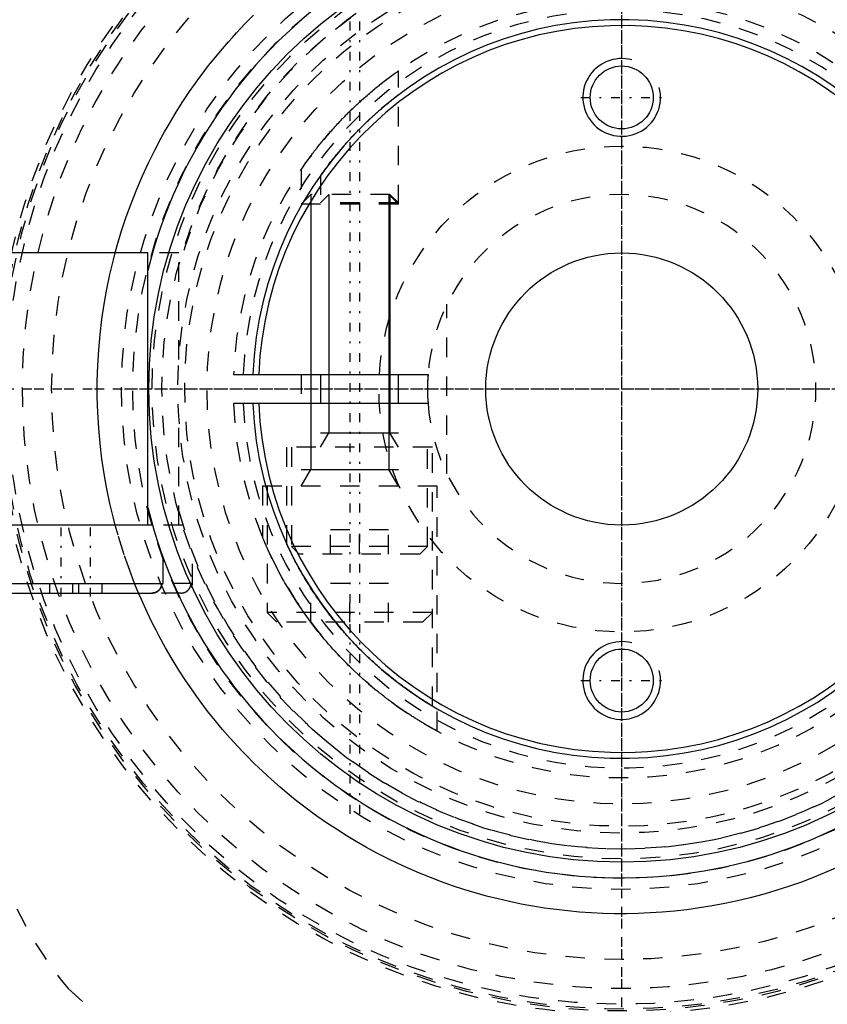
# Model space of a CAD drawing. Extents: x -502 to 168, y -90 to 90.
# Tile 3 of 13: x -481 to -439, y -32 to 19. Entities that reach past the tile are written whole.
import ezdxf

# ---------------------------------------------------------------- set-up
doc = ezdxf.new("R2010")
doc.units = 0
doc.linetypes.add('CENTER', pattern=[1.5, 0.45, -0.5, 0.05, -0.5])
doc.linetypes.add('DASHED', pattern=[2, 1, -1])
for name, color, linetype in [('AM_0', 7, 'CONTINUOUS'), ('AM_10', 7, 'CONTINUOUS'), ('AM_3', 7, 'DASHED'), ('AM_7', 7, 'CENTER')]:
    doc.layers.add(name, color=color, linetype=linetype)

msp = doc.modelspace()

# ---------------------------------------------------------------- linework, layer by layer
at = {"layer": 'AM_0', "color": 7, "linetype": 'CONTINUOUS'}
for p, q in [((-474.4, 7), (-483.75, 7)), ((-474.4, -7), (-474.4, 7)), ((-468.985, 0.75), (-459.972, 0.75)), ((-465.5, 0.75), (-465.5, -0.75)), ((-461.5, -0.75), (-461.5, 0.75)), ((-459.972, -0.75), (-468.985, -0.75)), ((-474.156, -7), (-484.1, -7)), ((-473.6, -10), (-473.6, -8.693)), ((-484.1, -10), (-473.6, -10)), ((-483.514, -10.5), (-474.186, -10.5))]:
    msp.add_line(p, q, dxfattribs=at)
for points in [[(-465.5, 10.989, 0), (-465.5, 10.989, 0), (-465.497, 10.992, 0), (-465.493, 10.999, 0), (-465.489, 11.004, 0), (-465.486, 11.009, 0), (-465.476, 11.022, 0), (-465.465, 11.038, 0), (-465.451, 11.057, 0), (-465.436, 11.079, 0), (-465.418, 11.103, 0), (-465.408, 11.117, 0), (-465.398, 11.13, 0), (-465.377, 11.16, 0), (-465.354, 11.192, 0), (-465.329, 11.226, 0), (-465.303, 11.261, 0), (-465.276, 11.299, 0), (-465.261, 11.318, 0), (-465.247, 11.338, 0), (-465.217, 11.378, 0), (-465.186, 11.419, 0), (-465.17, 11.44, 0), (-465.154, 11.461, 0), (-465.121, 11.505, 0), (-465.088, 11.548, 0), (-465.071, 11.57, 0), (-465.054, 11.592, 0), (-465.02, 11.636, 0), (-464.985, 11.681, 0), (-464.95, 11.727, 0), (-464.913, 11.773, 0), (-464.875, 11.82, 0), (-464.856, 11.844, 0), (-464.837, 11.869, 0), (-464.798, 11.917, 0), (-464.758, 11.967, 0), (-464.717, 12.017, 0), (-464.676, 12.068, 0), (-464.633, 12.119, 0), (-464.612, 12.145, 0), (-464.59, 12.17, 0), (-464.547, 12.223, 0), (-464.503, 12.275, 0), (-464.458, 12.328, 0), (-464.413, 12.381, 0), (-464.367, 12.434, 0), (-464.344, 12.46, 0), (-464.32, 12.487, 0), (-464.274, 12.541, 0), (-464.226, 12.594, 0), (-464.179, 12.648, 0), (-464.131, 12.701, 0), (-464.083, 12.755, 0), (-464.058, 12.781, 0), (-464.034, 12.808, 0), (-463.985, 12.861, 0), (-463.936, 12.914, 0), (-463.887, 12.967, 0), (-463.838, 13.019, 0), (-463.789, 13.071, 0), (-463.764, 13.097, 0), (-463.74, 13.123, 0), (-463.691, 13.174, 0), (-463.642, 13.225, 0), (-463.617, 13.25, 0), (-463.593, 13.275, 0), (-463.544, 13.325, 0), (-463.496, 13.374, 0), (-463.471, 13.399, 0), (-463.447, 13.423, 0), (-463.397, 13.473, 0), (-463.347, 13.522, 0), (-463.297, 13.572, 0), (-463.245, 13.622, 0), (-463.194, 13.672, 0), (-463.168, 13.697, 0), (-463.142, 13.722, 0), (-463.09, 13.771, 0), (-463.038, 13.821, 0), (-462.985, 13.87, 0), (-462.933, 13.919, 0), (-462.88, 13.968, 0), (-462.854, 13.992, 0), (-462.828, 14.016, 0), (-462.776, 14.064, 0), (-462.723, 14.111, 0), (-462.672, 14.157, 0), (-462.62, 14.203, 0), (-462.569, 14.249, 0), (-462.544, 14.271, 0), (-462.518, 14.293, 0), (-462.468, 14.337, 0), (-462.419, 14.38, 0), (-462.37, 14.422, 0), (-462.322, 14.463, 0), (-462.275, 14.503, 0), (-462.251, 14.523, 0), (-462.228, 14.542, 0), (-462.183, 14.58, 0), (-462.138, 14.617, 0), (-462.095, 14.653, 0), (-462.053, 14.688, 0), (-462.012, 14.721, 0), (-461.992, 14.738, 0), (-461.972, 14.754, 0), (-461.932, 14.786, 0), (-461.894, 14.817, 0), (-461.875, 14.832, 0), (-461.856, 14.847, 0), (-461.82, 14.876, 0), (-461.785, 14.904, 0), (-461.768, 14.917, 0), (-461.751, 14.93, 0), (-461.719, 14.956, 0), (-461.689, 14.979, 0), (-461.66, 15.001, 0), (-461.634, 15.021, 0), (-461.61, 15.04, 0), (-461.599, 15.049, 0), (-461.588, 15.057, 0), (-461.569, 15.072, 0), (-461.552, 15.085, 0), (-461.537, 15.096, 0), (-461.525, 15.106, 0), (-461.515, 15.113, 0), (-461.511, 15.116, 0), (-461.508, 15.119, 0), (-461.503, 15.122, 0), (-461.5, 15.124, 0), (-461.5, 15.124, 0)], [(-459.75, -16.308, 0), (-459.751, -16.307, 0), (-459.755, -16.304, 0), (-459.765, -16.299, 0), (-459.772, -16.294, 0), (-459.78, -16.29, 0), (-459.8, -16.278, 0), (-459.825, -16.263, 0), (-459.854, -16.245, 0), (-459.889, -16.223, 0), (-459.929, -16.199, 0), (-459.951, -16.186, 0), (-459.974, -16.172, 0), (-460.023, -16.141, 0), (-460.076, -16.108, 0), (-460.134, -16.072, 0), (-460.196, -16.033, 0), (-460.261, -15.991, 0), (-460.295, -15.969, 0), (-460.33, -15.947, 0), (-460.402, -15.9, 0), (-460.477, -15.851, 0), (-460.515, -15.825, 0), (-460.554, -15.799, 0), (-460.633, -15.746, 0), (-460.714, -15.691, 0), (-460.754, -15.663, 0), (-460.796, -15.635, 0), (-460.881, -15.576, 0), (-460.968, -15.514, 0), (-461.058, -15.45, 0), (-461.15, -15.384, 0), (-461.244, -15.316, 0), (-461.292, -15.28, 0), (-461.34, -15.245, 0), (-461.438, -15.172, 0), (-461.537, -15.097, 0), (-461.637, -15.019, 0), (-461.739, -14.94, 0), (-461.841, -14.859, 0), (-461.893, -14.818, 0), (-461.944, -14.776, 0), (-462.048, -14.691, 0), (-462.153, -14.605, 0), (-462.257, -14.518, 0), (-462.362, -14.429, 0), (-462.467, -14.338, 0), (-462.519, -14.293, 0), (-462.571, -14.247, 0), (-462.675, -14.154, 0), (-462.779, -14.061, 0), (-462.881, -13.967, 0), (-462.983, -13.872, 0), (-463.084, -13.777, 0), (-463.134, -13.73, 0), (-463.184, -13.682, 0), (-463.282, -13.587, 0), (-463.378, -13.491, 0), (-463.474, -13.396, 0), (-463.567, -13.301, 0), (-463.661, -13.205, 0), (-463.708, -13.156, 0), (-463.755, -13.107, 0), (-463.849, -13.008, 0), (-463.942, -12.908, 0), (-463.989, -12.858, 0), (-464.035, -12.807, 0), (-464.128, -12.704, 0), (-464.22, -12.601, 0), (-464.266, -12.549, 0), (-464.312, -12.497, 0), (-464.403, -12.391, 0), (-464.494, -12.285, 0), (-464.584, -12.179, 0), (-464.673, -12.071, 0), (-464.761, -11.963, 0), (-464.805, -11.909, 0), (-464.848, -11.855, 0), (-464.934, -11.746, 0), (-465.02, -11.636, 0), (-465.104, -11.527, 0), (-465.187, -11.417, 0), (-465.269, -11.307, 0), (-465.31, -11.252, 0), (-465.35, -11.197, 0), (-465.429, -11.088, 0), (-465.507, -10.978, 0), (-465.584, -10.869, 0), (-465.66, -10.76, 0), (-465.734, -10.651, 0), (-465.77, -10.597, 0), (-465.807, -10.543, 0), (-465.878, -10.435, 0), (-465.947, -10.329, 0), (-466.016, -10.223, 0), (-466.082, -10.118, 0), (-466.147, -10.013, 0), (-466.179, -9.962, 0), (-466.211, -9.911, 0), (-466.272, -9.809, 0), (-466.332, -9.708, 0), (-466.391, -9.609, 0), (-466.448, -9.511, 0), (-466.505, -9.413, 0), (-466.533, -9.364, 0), (-466.56, -9.314, 0), (-466.615, -9.216, 0), (-466.669, -9.119, 0), (-466.695, -9.07, 0), (-466.721, -9.022, 0), (-466.772, -8.927, 0), (-466.822, -8.834, 0), (-466.845, -8.788, 0), (-466.869, -8.743, 0), (-466.914, -8.655, 0), (-466.957, -8.57, 0), (-466.998, -8.489, 0), (-467.037, -8.411, 0), (-467.072, -8.338, 0), (-467.089, -8.304, 0), (-467.105, -8.271, 0), (-467.135, -8.208, 0), (-467.162, -8.152, 0), (-467.186, -8.102, 0), (-467.206, -8.058, 0), (-467.217, -8.037, 0), (-467.219, -8.031, 0), (-467.222, -8.025, 0), (-467.223, -8.023, 0), (-467.224, -8.02, 0), (-467.227, -8.015, 0), (-467.229, -8.01, 0), (-467.23, -8.008, 0), (-467.231, -8.006, 0), (-467.233, -8.001, 0), (-467.235, -7.997, 0), (-467.236, -7.995, 0), (-467.237, -7.993, 0), (-467.239, -7.989, 0), (-467.24, -7.986, 0), (-467.242, -7.983, 0), (-467.243, -7.98, 0), (-467.244, -7.977, 0), (-467.245, -7.976, 0), (-467.245, -7.975, 0), (-467.246, -7.973, 0), (-467.247, -7.971, 0), (-467.248, -7.969, 0), (-467.249, -7.968, 0), (-467.249, -7.966, 0), (-467.249, -7.966, 0), (-467.25, -7.966, 0), (-467.25, -7.965, 0), (-467.25, -7.965, 0), (-467.25, -7.965, 0)], [(-474.186, -10.5, 0), (-474.183, -10.5, 0), (-474.176, -10.5, 0), (-474.168, -10.5, 0), (-474.165, -10.5, 0), (-474.161, -10.499, 0), (-474.154, -10.499, 0), (-474.147, -10.499, 0), (-474.14, -10.498, 0), (-474.132, -10.497, 0), (-474.125, -10.496, 0), (-474.121, -10.496, 0), (-474.117, -10.495, 0), (-474.11, -10.494, 0), (-474.103, -10.493, 0), (-474.095, -10.492, 0), (-474.088, -10.491, 0), (-474.08, -10.489, 0), (-474.077, -10.488, 0), (-474.073, -10.487, 0), (-474.066, -10.486, 0), (-474.058, -10.484, 0), (-474.055, -10.483, 0), (-474.051, -10.482, 0), (-474.044, -10.48, 0), (-474.037, -10.478, 0), (-474.033, -10.477, 0), (-474.03, -10.476, 0), (-474.023, -10.474, 0), (-474.016, -10.471, 0), (-474.009, -10.469, 0), (-474.002, -10.466, 0), (-473.996, -10.464, 0), (-473.993, -10.462, 0), (-473.989, -10.461, 0), (-473.983, -10.458, 0), (-473.977, -10.456, 0), (-473.97, -10.453, 0), (-473.964, -10.45, 0), (-473.957, -10.446, 0), (-473.954, -10.445, 0), (-473.95, -10.443, 0), (-473.944, -10.44, 0), (-473.937, -10.436, 0), (-473.931, -10.433, 0), (-473.924, -10.429, 0), (-473.918, -10.425, 0), (-473.915, -10.423, 0), (-473.912, -10.421, 0), (-473.905, -10.417, 0), (-473.899, -10.413, 0), (-473.893, -10.409, 0), (-473.887, -10.404, 0), (-473.881, -10.4, 0), (-473.877, -10.398, 0), (-473.875, -10.395, 0), (-473.869, -10.391, 0), (-473.863, -10.386, 0), (-473.857, -10.381, 0), (-473.852, -10.377, 0), (-473.846, -10.372, 0), (-473.843, -10.369, 0), (-473.841, -10.367, 0), (-473.835, -10.362, 0), (-473.83, -10.357, 0), (-473.828, -10.355, 0), (-473.825, -10.353, 0), (-473.82, -10.348, 0), (-473.816, -10.343, 0), (-473.813, -10.34, 0), (-473.811, -10.337, 0), (-473.806, -10.332, 0), (-473.801, -10.327, 0), (-473.796, -10.321, 0), (-473.791, -10.315, 0), (-473.787, -10.31, 0), (-473.784, -10.307, 0), (-473.782, -10.304, 0), (-473.778, -10.298, 0), (-473.773, -10.292, 0), (-473.769, -10.286, 0), (-473.764, -10.279, 0), (-473.76, -10.273, 0), (-473.758, -10.27, 0), (-473.756, -10.267, 0), (-473.752, -10.261, 0), (-473.748, -10.254, 0), (-473.744, -10.248, 0), (-473.741, -10.241, 0), (-473.737, -10.235, 0), (-473.735, -10.231, 0), (-473.734, -10.228, 0), (-473.73, -10.222, 0), (-473.727, -10.215, 0), (-473.724, -10.209, 0), (-473.721, -10.202, 0), (-473.718, -10.196, 0), (-473.717, -10.193, 0), (-473.716, -10.189, 0), (-473.713, -10.183, 0), (-473.71, -10.176, 0), (-473.708, -10.17, 0), (-473.705, -10.163, 0), (-473.703, -10.156, 0), (-473.702, -10.153, 0), (-473.701, -10.149, 0), (-473.699, -10.142, 0), (-473.697, -10.135, 0), (-473.696, -10.131, 0), (-473.695, -10.128, 0), (-473.693, -10.12, 0), (-473.691, -10.113, 0), (-473.69, -10.109, 0), (-473.689, -10.106, 0), (-473.688, -10.098, 0), (-473.686, -10.091, 0), (-473.685, -10.084, 0), (-473.684, -10.076, 0), (-473.683, -10.069, 0), (-473.682, -10.065, 0), (-473.682, -10.061, 0), (-473.681, -10.054, 0), (-473.68, -10.047, 0), (-473.679, -10.039, 0), (-473.679, -10.032, 0), (-473.678, -10.025, 0), (-473.678, -10.021, 0), (-473.678, -10.018, 0), (-473.678, -10.01, 0), (-473.678, -10.003, 0), (-473.678, -10, 0)], [(-473.678, -10, 0), (-473.678, -10.006, 0), (-473.678, -10.017, 0), (-473.679, -10.028, 0), (-473.679, -10.034, 0), (-473.679, -10.04, 0), (-473.68, -10.051, 0), (-473.682, -10.063, 0), (-473.683, -10.075, 0), (-473.685, -10.087, 0), (-473.688, -10.099, 0), (-473.689, -10.105, 0), (-473.69, -10.11, 0), (-473.693, -10.122, 0), (-473.696, -10.134, 0), (-473.699, -10.145, 0), (-473.703, -10.156, 0), (-473.707, -10.167, 0), (-473.709, -10.172, 0), (-473.711, -10.178, 0), (-473.715, -10.188, 0), (-473.719, -10.198, 0), (-473.722, -10.203, 0)], [(-473.982, -10.458, 0), (-473.987, -10.46, 0), (-473.997, -10.464, 0), (-474.008, -10.468, 0), (-474.013, -10.47, 0), (-474.019, -10.472, 0), (-474.03, -10.476, 0), (-474.041, -10.479, 0), (-474.052, -10.482, 0), (-474.064, -10.485, 0), (-474.076, -10.488, 0), (-474.081, -10.489, 0), (-474.087, -10.491, 0), (-474.099, -10.493, 0), (-474.111, -10.495, 0), (-474.123, -10.496, 0), (-474.135, -10.497, 0), (-474.146, -10.498, 0), (-474.152, -10.499, 0), (-474.158, -10.499, 0), (-474.169, -10.5, 0), (-474.181, -10.5, 0), (-474.186, -10.5, 0)], [(-473.772, -10.29, 0), (-473.776, -10.296, 0), (-473.784, -10.307, 0), (-473.793, -10.318, 0), (-473.798, -10.323, 0), (-473.802, -10.328, 0), (-473.811, -10.338, 0), (-473.82, -10.348, 0), (-473.83, -10.357, 0), (-473.839, -10.366, 0), (-473.85, -10.375, 0), (-473.855, -10.379, 0), (-473.86, -10.384, 0), (-473.871, -10.392, 0), (-473.882, -10.401, 0), (-473.894, -10.409, 0), (-473.905, -10.417, 0), (-473.917, -10.424, 0), (-473.923, -10.428, 0), (-473.929, -10.432, 0), (-473.942, -10.438, 0), (-473.954, -10.445, 0), (-473.96, -10.448, 0)], [(-473.732, -10.225, 0), (-473.736, -10.233, 0), (-473.744, -10.247, 0), (-473.753, -10.262, 0), (-473.757, -10.269, 0)]]:
    msp.add_polyline3d(points, dxfattribs=at)
for centre, radius in [((-450, 0), 45), ((-450, 0), 24.35), ((-450, 15), 1.621), ((-450, 0), 7), ((-450, -15), 1.621)]:
    msp.add_circle(centre, radius, dxfattribs=at)
for radius, start, end in [(25.15, 194.0276, 165.9724), (19, 182.2623, 177.7377), (18.7, 182.2986, 177.7014), (10, 175.6988, 180), (10, 175.6988, 184.3012), (52, 205.3317, 264.3162)]:
    msp.add_arc((-450, 0), radius, start, end, dxfattribs=at)
at = {"layer": 'AM_10', "color": 7, "linetype": 'CONTINUOUS'}
for p, q in [((-466.01, 10), (-466.01, -4.15)), ((-465.07, 10), (-465.07, -2.256)), ((-461.99, 10), (-461.99, -4.15)), ((-461.93, 10), (-461.93, -2.256)), ((-465.5, -3), (-465.07, -2.256)), ((-465.5, -2.256), (-461.5, -2.256)), ((-461.5, -3), (-461.93, -2.256)), ((-466.5, -5), (-466.01, -4.15)), ((-466.5, -4.15), (-461.5, -4.15)), ((-461.5, -5), (-461.99, -4.15))]:
    msp.add_line(p, q, dxfattribs=at)
for centre in [(-450, 15), (-450, -15)]:
    msp.add_arc(centre, 2, 75, 15, dxfattribs=at)
at = {"layer": 'AM_3', "color": 6, "linetype": 'DASHED'}
for p, q in [((-461.5, 9.509), (-461.5, 16.363)), ((-466.5, 11.303), (-466.5, 9.509)), ((-465.5, 10.989), (-465.5, 9.57)), ((-466.01, 10), (-466.5, 9.509)), ((-461.93, 10), (-466.01, 10)), ((-465.07, 10), (-465.5, 9.57)), ((-461.5, 9.509), (-461.99, 10)), ((-461.5, 9.57), (-461.93, 10)), ((-461.5, 9.509), (-466.5, 9.509)), ((-461.5, 9.57), (-465.5, 9.57)), ((-472.8, 7), (-474.4, 7)), ((-472.8, 1.511), (-472.8, 7)), ((-459, -4.359), (-459, 4.359)), ((-469.986, 0.75), (-468.985, 0.75)), ((-466.5, 0.75), (-466.5, -0.75)), ((-468.985, -0.75), (-469.986, -0.75)), ((-472.8, -7), (-472.8, -1.511)), ((-467.25, -3), (-467.25, -7.965)), ((-459.75, -3), (-467.25, -3)), ((-467, -3), (-467, -8.1)), ((-460, -8.1), (-460, -3)), ((-459.75, -16.308), (-459.75, -3)), ((-468.5, -5), (-468.5, -7.599)), ((-459.5, -5), (-468.5, -5)), ((-468.25, -5), (-468.25, -11.5)), ((-459.5, -17.6), (-459.5, -5)), ((-472.59, -7), (-474.4, -7)), ((-462, -7.25), (-465, -7.25)), ((-465, -8.5), (-465, -7.25)), ((-463.5, -8.5), (-463.5, -7.25)), ((-462, -8.5), (-462, -7.25)), ((-467, -8.1), (-466.6, -8.5)), ((-460, -8.1), (-467, -8.1)), ((-460.4, -8.5), (-460, -8.1)), ((-472.1, -10), (-472.1, -8.421)), ((-460.4, -8.5), (-466.6, -8.5)), ((-479.45, -10.5), (-479.45, -10)), ((-478.25, -10.5), (-478.25, -10)), ((-477.95, -10.5), (-477.95, -10)), ((-476.75, -10.5), (-476.75, -10)), ((-474.871, -10.51), (-475.075, -10.012)), ((-472.1, -10), (-473.678, -10)), ((-472.15, -10), (-472.15, -10.218)), ((-466, -12), (-466, -10)), ((-462, -10), (-466, -10)), ((-464, -12), (-464, -10)), ((-462, -12), (-462, -10)), ((-472.686, -10.5), (-474.186, -10.5)), ((-468.25, -11.5), (-467.75, -12)), ((-459.75, -11.5), (-468.25, -11.5)), ((-460.25, -12), (-459.75, -11.5)), ((-460.25, -12), (-467.75, -12))]:
    msp.add_line(p, q, dxfattribs=at)
for points in [[(-476.074, 7.011, 0), (-475.97, 7.387, 0), (-475.747, 8.131, 0), (-475.505, 8.861, 0), (-475.377, 9.22, 0), (-475.245, 9.576, 0), (-474.968, 10.277, 0), (-474.674, 10.963, 0), (-474.366, 11.633, 0), (-474.042, 12.287, 0), (-473.706, 12.924, 0), (-473.533, 13.237, 0), (-473.357, 13.545, 0), (-472.997, 14.148, 0), (-472.626, 14.733, 0), (-472.246, 15.3, 0), (-471.859, 15.849, 0), (-471.465, 16.379, 0), (-471.265, 16.637, 0), (-471.065, 16.89, 0), (-470.661, 17.381, 0), (-470.252, 17.857, 0), (-470.043, 18.091, 0), (-469.831, 18.322, 0), (-469.4, 18.779, 0), (-468.958, 19.225, 0)], [(-466.5, 11.303, 0), (-466.5, 11.303, 0), (-466.497, 11.307, 0), (-466.491, 11.316, 0), (-466.487, 11.322, 0), (-466.482, 11.328, 0), (-466.471, 11.345, 0), (-466.457, 11.365, 0), (-466.44, 11.389, 0), (-466.421, 11.417, 0), (-466.399, 11.448, 0), (-466.388, 11.465, 0), (-466.376, 11.482, 0), (-466.349, 11.519, 0), (-466.321, 11.559, 0), (-466.291, 11.602, 0), (-466.259, 11.647, 0), (-466.225, 11.694, 0), (-466.208, 11.718, 0), (-466.19, 11.743, 0), (-466.153, 11.793, 0), (-466.115, 11.845, 0), (-466.096, 11.872, 0), (-466.076, 11.898, 0), (-466.036, 11.952, 0), (-465.995, 12.007, 0), (-465.974, 12.034, 0), (-465.953, 12.062, 0), (-465.911, 12.117, 0), (-465.869, 12.173, 0), (-465.825, 12.23, 0), (-465.78, 12.288, 0), (-465.734, 12.347, 0), (-465.711, 12.376, 0), (-465.687, 12.407, 0), (-465.639, 12.467, 0), (-465.589, 12.529, 0), (-465.539, 12.591, 0), (-465.488, 12.654, 0), (-465.436, 12.718, 0), (-465.409, 12.749, 0), (-465.383, 12.782, 0), (-465.329, 12.846, 0), (-465.274, 12.911, 0), (-465.219, 12.976, 0), (-465.163, 13.042, 0), (-465.106, 13.108, 0), (-465.077, 13.141, 0), (-465.048, 13.174, 0), (-464.99, 13.24, 0), (-464.931, 13.306, 0), (-464.872, 13.372, 0), (-464.812, 13.439, 0), (-464.752, 13.505, 0), (-464.722, 13.538, 0), (-464.692, 13.57, 0), (-464.631, 13.636, 0), (-464.57, 13.701, 0), (-464.508, 13.766, 0), (-464.447, 13.831, 0), (-464.385, 13.895, 0), (-464.354, 13.927, 0), (-464.323, 13.959, 0), (-464.261, 14.022, 0), (-464.2, 14.084, 0), (-464.169, 14.116, 0), (-464.138, 14.146, 0), (-464.076, 14.207, 0), (-464.015, 14.268, 0), (-463.985, 14.298, 0), (-463.954, 14.328, 0), (-463.892, 14.388, 0), (-463.829, 14.449, 0), (-463.765, 14.509, 0), (-463.701, 14.57, 0), (-463.636, 14.631, 0), (-463.603, 14.661, 0), (-463.571, 14.692, 0), (-463.505, 14.752, 0), (-463.439, 14.812, 0), (-463.372, 14.872, 0), (-463.306, 14.932, 0), (-463.239, 14.991, 0), (-463.206, 15.02, 0), (-463.173, 15.049, 0), (-463.107, 15.107, 0), (-463.041, 15.164, 0), (-462.975, 15.22, 0), (-462.91, 15.275, 0), (-462.845, 15.33, 0), (-462.813, 15.357, 0), (-462.781, 15.383, 0), (-462.717, 15.436, 0), (-462.655, 15.487, 0), (-462.593, 15.538, 0), (-462.532, 15.587, 0), (-462.472, 15.635, 0), (-462.443, 15.658, 0), (-462.414, 15.681, 0), (-462.356, 15.726, 0), (-462.3, 15.77, 0), (-462.246, 15.813, 0), (-462.192, 15.854, 0), (-462.141, 15.894, 0), (-462.115, 15.913, 0), (-462.09, 15.932, 0), (-462.04, 15.97, 0), (-461.992, 16.006, 0), (-461.968, 16.024, 0), (-461.944, 16.042, 0), (-461.899, 16.076, 0), (-461.855, 16.108, 0), (-461.833, 16.124, 0), (-461.812, 16.139, 0), (-461.772, 16.168, 0), (-461.735, 16.196, 0), (-461.699, 16.221, 0), (-461.667, 16.245, 0), (-461.637, 16.266, 0), (-461.623, 16.276, 0), (-461.61, 16.285, 0), (-461.585, 16.303, 0), (-461.564, 16.318, 0), (-461.546, 16.331, 0), (-461.53, 16.342, 0), (-461.518, 16.35, 0), (-461.513, 16.354, 0), (-461.509, 16.357, 0), (-461.503, 16.361, 0), (-461.5, 16.363, 0), (-461.5, 16.363, 0)], [(-476.074, -7.011, 0), (-476.17, -6.642, 0), (-476.348, -5.896, 0), (-476.506, -5.139, 0), (-476.578, -4.756, 0), (-476.644, -4.372, 0), (-476.76, -3.595, 0), (-476.854, -2.809, 0), (-476.925, -2.015, 0), (-476.973, -1.214, 0), (-476.997, -0.406, 0), (-477, 0, 0), (-476.997, 0.406, 0), (-476.973, 1.214, 0), (-476.925, 2.015, 0), (-476.854, 2.809, 0), (-476.76, 3.595, 0), (-476.644, 4.372, 0), (-476.578, 4.756, 0), (-476.506, 5.139, 0), (-476.348, 5.896, 0), (-476.17, 6.642, 0), (-476.074, 7.011, 0)], [(-475.075, -10.012, 0), (-475.263, -9.529, 0), (-475.613, -8.541, 0), (-475.93, -7.527, 0), (-476.074, -7.011, 0)], [(-468.251, -8.179, 0), (-468.263, -8.152, 0), (-468.287, -8.098, 0), (-468.31, -8.046, 0), (-468.321, -8.021, 0), (-468.332, -7.996, 0), (-468.353, -7.949, 0), (-468.372, -7.904, 0), (-468.39, -7.861, 0), (-468.407, -7.821, 0), (-468.423, -7.784, 0), (-468.431, -7.766, 0), (-468.438, -7.75, 0), (-468.451, -7.718, 0), (-468.462, -7.69, 0), (-468.473, -7.666, 0), (-468.481, -7.644, 0), (-468.489, -7.627, 0), (-468.492, -7.62, 0), (-468.494, -7.614, 0), (-468.498, -7.605, 0), (-468.5, -7.6, 0), (-468.5, -7.599, 0)], [(-466, -12, 0), (-466.085, -11.885, 0), (-466.252, -11.656, 0), (-466.414, -11.427, 0), (-466.493, -11.313, 0), (-466.571, -11.199, 0), (-466.722, -10.971, 0), (-466.869, -10.745, 0), (-467.009, -10.521, 0), (-467.144, -10.299, 0), (-467.273, -10.081, 0), (-467.336, -9.974, 0), (-467.397, -9.867, 0), (-467.514, -9.658, 0), (-467.627, -9.449, 0), (-467.738, -9.239, 0), (-467.845, -9.031, 0), (-467.947, -8.827, 0), (-467.996, -8.727, 0), (-468.043, -8.629, 0), (-468.132, -8.44, 0), (-468.213, -8.263, 0), (-468.251, -8.179, 0)], [(-473.704, -10.159, 0), (-473.703, -10.155, 0), (-473.7, -10.146, 0), (-473.697, -10.138, 0), (-473.696, -10.133, 0), (-473.695, -10.129, 0), (-473.693, -10.12, 0), (-473.69, -10.111, 0), (-473.688, -10.102, 0), (-473.687, -10.093, 0), (-473.685, -10.084, 0), (-473.684, -10.08, 0), (-473.683, -10.075, 0), (-473.682, -10.066, 0), (-473.681, -10.057, 0), (-473.68, -10.048, 0), (-473.679, -10.039, 0), (-473.679, -10.03, 0), (-473.678, -10.026, 0), (-473.678, -10.021, 0), (-473.678, -10.013, 0), (-473.678, -10.004, 0), (-473.678, -10, 0)], [(-472.686, -10.5, 0), (-472.683, -10.5, 0), (-472.676, -10.5, 0), (-472.67, -10.5, 0), (-472.666, -10.5, 0), (-472.663, -10.499, 0), (-472.656, -10.499, 0), (-472.649, -10.499, 0), (-472.642, -10.498, 0), (-472.636, -10.498, 0), (-472.629, -10.497, 0), (-472.625, -10.496, 0), (-472.622, -10.496, 0), (-472.615, -10.495, 0), (-472.608, -10.494, 0), (-472.601, -10.493, 0), (-472.594, -10.492, 0), (-472.587, -10.49, 0), (-472.583, -10.49, 0), (-472.58, -10.489, 0), (-472.573, -10.488, 0), (-472.566, -10.486, 0), (-472.563, -10.485, 0), (-472.559, -10.484, 0), (-472.553, -10.483, 0), (-472.546, -10.481, 0), (-472.542, -10.48, 0), (-472.539, -10.479, 0), (-472.533, -10.477, 0), (-472.526, -10.475, 0), (-472.519, -10.472, 0), (-472.513, -10.47, 0), (-472.507, -10.468, 0), (-472.504, -10.467, 0), (-472.501, -10.466, 0), (-472.494, -10.463, 0), (-472.488, -10.461, 0), (-472.482, -10.458, 0), (-472.476, -10.456, 0), (-472.47, -10.453, 0), (-472.467, -10.451, 0), (-472.464, -10.45, 0), (-472.458, -10.447, 0), (-472.452, -10.444, 0), (-472.446, -10.441, 0), (-472.44, -10.437, 0), (-472.433, -10.434, 0), (-472.43, -10.432, 0), (-472.427, -10.431, 0), (-472.421, -10.427, 0), (-472.415, -10.423, 0), (-472.409, -10.42, 0), (-472.403, -10.416, 0), (-472.397, -10.412, 0), (-472.395, -10.41, 0), (-472.392, -10.408, 0), (-472.386, -10.404, 0), (-472.38, -10.4, 0), (-472.375, -10.395, 0), (-472.369, -10.391, 0), (-472.364, -10.387, 0), (-472.361, -10.385, 0), (-472.358, -10.382, 0), (-472.353, -10.378, 0), (-472.348, -10.373, 0), (-472.345, -10.371, 0), (-472.343, -10.369, 0), (-472.338, -10.364, 0), (-472.333, -10.36, 0), (-472.331, -10.358, 0), (-472.328, -10.355, 0), (-472.324, -10.351, 0), (-472.319, -10.346, 0), (-472.314, -10.341, 0), (-472.31, -10.336, 0), (-472.305, -10.331, 0), (-472.303, -10.329, 0), (-472.301, -10.326, 0), (-472.296, -10.321, 0), (-472.292, -10.316, 0), (-472.287, -10.31, 0), (-472.283, -10.305, 0), (-472.279, -10.299, 0), (-472.277, -10.297, 0), (-472.275, -10.294, 0), (-472.27, -10.288, 0), (-472.266, -10.282, 0), (-472.262, -10.276, 0), (-472.258, -10.271, 0), (-472.255, -10.265, 0), (-472.253, -10.262, 0), (-472.251, -10.259, 0), (-472.247, -10.253, 0), (-472.244, -10.247, 0), (-472.24, -10.24, 0), (-472.237, -10.234, 0), (-472.234, -10.228, 0), (-472.232, -10.225, 0), (-472.231, -10.222, 0), (-472.228, -10.216, 0), (-472.225, -10.21, 0), (-472.222, -10.204, 0), (-472.219, -10.198, 0), (-472.217, -10.192, 0), (-472.215, -10.189, 0), (-472.214, -10.186, 0), (-472.212, -10.18, 0), (-472.209, -10.173, 0), (-472.208, -10.17, 0), (-472.207, -10.167, 0), (-472.205, -10.161, 0), (-472.202, -10.154, 0), (-472.201, -10.151, 0), (-472.2, -10.148, 0), (-472.198, -10.141, 0), (-472.196, -10.134, 0), (-472.195, -10.128, 0), (-472.193, -10.121, 0), (-472.191, -10.114, 0), (-472.19, -10.111, 0), (-472.19, -10.107, 0), (-472.188, -10.1, 0), (-472.187, -10.093, 0), (-472.185, -10.086, 0), (-472.184, -10.079, 0), (-472.183, -10.072, 0), (-472.183, -10.069, 0), (-472.182, -10.065, 0), (-472.181, -10.059, 0), (-472.18, -10.052, 0), (-472.18, -10.048, 0)], [(-472.18, -10.048, 0), (-472.179, -10.04, 0), (-472.178, -10.024, 0), (-472.178, -10.008, 0), (-472.178, -10, 0)], [(-438.792, -24.564, 0), (-439.442, -24.85, 0), (-440.095, -25.118, 0), (-440.752, -25.367, 0), (-441.41, -25.597, 0), (-442.069, -25.809, 0), (-442.398, -25.908, 0), (-442.728, -26.002, 0), (-443.386, -26.177, 0), (-444.044, -26.335, 0), (-444.698, -26.474, 0), (-445.35, -26.597, 0), (-445.998, -26.702, 0), (-446.32, -26.748, 0), (-446.641, -26.79, 0), (-447.279, -26.863, 0), (-447.911, -26.919, 0), (-448.224, -26.942, 0), (-448.536, -26.96, 0), (-449.153, -26.987, 0), (-449.762, -26.999, 0), (-450.063, -27, 0), (-450.364, -26.998, 0), (-450.966, -26.983, 0), (-451.569, -26.954, 0), (-452.172, -26.912, 0), (-452.775, -26.857, 0), (-453.378, -26.788, 0), (-453.679, -26.748, 0), (-453.98, -26.705, 0), (-454.58, -26.609, 0), (-455.178, -26.499, 0), (-455.774, -26.375, 0), (-456.367, -26.239, 0), (-456.957, -26.088, 0), (-457.25, -26.008, 0), (-457.543, -25.925, 0), (-458.126, -25.748, 0), (-458.704, -25.559, 0), (-459.278, -25.356, 0), (-459.846, -25.141, 0), (-460.41, -24.912, 0), (-460.69, -24.794, 0), (-460.968, -24.672, 0), (-461.52, -24.419, 0), (-462.066, -24.154, 0), (-462.605, -23.877, 0), (-463.138, -23.588, 0), (-463.663, -23.288, 0), (-463.923, -23.133, 0), (-464.182, -22.976, 0), (-464.692, -22.652, 0), (-465.195, -22.318, 0), (-465.691, -21.973, 0), (-466.177, -21.617, 0), (-466.656, -21.251, 0), (-466.892, -21.063, 0), (-467.125, -20.874, 0), (-467.586, -20.487, 0), (-468.038, -20.09, 0), (-468.261, -19.888, 0), (-468.481, -19.684, 0), (-468.914, -19.268, 0), (-469.338, -18.843, 0), (-469.546, -18.627, 0), (-469.751, -18.409, 0), (-470.155, -17.966, 0), (-470.549, -17.514, 0), (-470.935, -17.05, 0), (-471.319, -16.569, 0), (-471.697, -16.069, 0), (-471.885, -15.813, 0), (-472.07, -15.553, 0), (-472.437, -15.02, 0), (-472.795, -14.47, 0), (-473.145, -13.903, 0), (-473.485, -13.32, 0), (-473.815, -12.722, 0), (-473.975, -12.417, 0), (-474.133, -12.108, 0), (-474.438, -11.48, 0), (-474.73, -10.837, 0), (-474.871, -10.51, 0)], [(-474.186, -10.5, 0), (-474.173, -10.5, 0), (-474.145, -10.498, 0), (-474.117, -10.495, 0), (-474.102, -10.493, 0), (-474.088, -10.491, 0), (-474.06, -10.484, 0), (-474.032, -10.477, 0), (-474.006, -10.468, 0), (-473.981, -10.458, 0), (-473.956, -10.446, 0), (-473.943, -10.439, 0), (-473.931, -10.433, 0), (-473.906, -10.417, 0), (-473.882, -10.401, 0), (-473.86, -10.384, 0), (-473.839, -10.365, 0), (-473.819, -10.346, 0), (-473.81, -10.336, 0), (-473.801, -10.326, 0), (-473.783, -10.304, 0), (-473.765, -10.281, 0), (-473.757, -10.269, 0)], [(-473.96, -10.448, 0), (-473.964, -10.45, 0), (-473.971, -10.453, 0), (-473.978, -10.456, 0), (-473.982, -10.458, 0)], [(-473.757, -10.269, 0), (-473.76, -10.272, 0), (-473.764, -10.279, 0), (-473.769, -10.286, 0), (-473.772, -10.29, 0)], [(-473.757, -10.269, 0), (-473.753, -10.262, 0), (-473.744, -10.247, 0), (-473.736, -10.233, 0), (-473.732, -10.225, 0)], [(-473.732, -10.225, 0), (-473.73, -10.222, 0), (-473.727, -10.214, 0), (-473.723, -10.207, 0), (-473.722, -10.203, 0)], [(-473.722, -10.203, 0), (-473.723, -10.207, 0), (-473.727, -10.214, 0), (-473.73, -10.222, 0), (-473.732, -10.225, 0)], [(-473.722, -10.203, 0), (-473.718, -10.196, 0), (-473.712, -10.182, 0), (-473.707, -10.167, 0), (-473.704, -10.159, 0)], [(-464, -14.283, 0), (-464.058, -14.226, 0), (-464.175, -14.109, 0), (-464.291, -13.992, 0), (-464.349, -13.932, 0), (-464.407, -13.872, 0), (-464.523, -13.751, 0), (-464.638, -13.628, 0), (-464.752, -13.504, 0), (-464.866, -13.379, 0), (-464.98, -13.252, 0), (-465.036, -13.188, 0), (-465.092, -13.124, 0), (-465.203, -12.995, 0), (-465.313, -12.865, 0), (-465.423, -12.733, 0), (-465.531, -12.602, 0), (-465.637, -12.469, 0), (-465.69, -12.402, 0), (-465.743, -12.335, 0), (-465.847, -12.201, 0), (-465.95, -12.067, 0), (-466, -12, 0)], [(-459.5, -17.6, 0), (-459.5, -17.6, 0), (-459.501, -17.599, 0), (-459.504, -17.598, 0), (-459.505, -17.597, 0), (-459.507, -17.596, 0), (-459.512, -17.593, 0), (-459.518, -17.59, 0), (-459.525, -17.586, 0), (-459.533, -17.582, 0), (-459.542, -17.577, 0), (-459.547, -17.574, 0), (-459.553, -17.571, 0), (-459.565, -17.565, 0), (-459.578, -17.557, 0), (-459.592, -17.55, 0), (-459.608, -17.541, 0), (-459.624, -17.532, 0), (-459.633, -17.527, 0), (-459.642, -17.522, 0), (-459.662, -17.512, 0), (-459.682, -17.5, 0), (-459.692, -17.494, 0), (-459.703, -17.488, 0), (-459.726, -17.476, 0), (-459.75, -17.463, 0), (-459.762, -17.456, 0), (-459.775, -17.449, 0), (-459.801, -17.434, 0), (-459.828, -17.419, 0), (-459.856, -17.403, 0), (-459.885, -17.386, 0), (-459.916, -17.369, 0), (-459.931, -17.36, 0), (-459.947, -17.351, 0), (-459.979, -17.333, 0), (-460.012, -17.313, 0), (-460.047, -17.294, 0), (-460.082, -17.273, 0), (-460.118, -17.252, 0), (-460.136, -17.241, 0), (-460.154, -17.23, 0), (-460.192, -17.208, 0), (-460.23, -17.185, 0), (-460.269, -17.162, 0), (-460.309, -17.138, 0), (-460.35, -17.114, 0), (-460.37, -17.101, 0), (-460.391, -17.089, 0), (-460.433, -17.063, 0), (-460.475, -17.038, 0), (-460.517, -17.011, 0), (-460.561, -16.984, 0), (-460.604, -16.957, 0), (-460.626, -16.944, 0), (-460.648, -16.93, 0), (-460.693, -16.902, 0), (-460.737, -16.873, 0), (-460.783, -16.844, 0), (-460.829, -16.815, 0), (-460.876, -16.784, 0), (-460.899, -16.769, 0), (-460.923, -16.754, 0), (-460.971, -16.722, 0), (-461.02, -16.69, 0), (-461.044, -16.674, 0), (-461.069, -16.658, 0), (-461.119, -16.625, 0), (-461.169, -16.591, 0), (-461.194, -16.574, 0), (-461.22, -16.557, 0), (-461.271, -16.522, 0), (-461.322, -16.486, 0), (-461.375, -16.45, 0), (-461.427, -16.414, 0), (-461.48, -16.377, 0), (-461.507, -16.358, 0), (-461.534, -16.339, 0), (-461.588, -16.301, 0), (-461.642, -16.263, 0), (-461.696, -16.223, 0), (-461.751, -16.184, 0), (-461.806, -16.144, 0), (-461.834, -16.123, 0), (-461.862, -16.103, 0), (-461.917, -16.062, 0), (-461.973, -16.02, 0), (-462.029, -15.978, 0), (-462.085, -15.936, 0), (-462.142, -15.893, 0), (-462.17, -15.871, 0), (-462.199, -15.849, 0), (-462.255, -15.805, 0), (-462.312, -15.761, 0), (-462.369, -15.716, 0), (-462.426, -15.671, 0), (-462.483, -15.626, 0), (-462.512, -15.603, 0), (-462.54, -15.58, 0), (-462.597, -15.534, 0), (-462.654, -15.488, 0), (-462.854, -15.322, 0), (-463.024, -15.178, 0), (-463.193, -15.031, 0), (-463.525, -14.734, 0), (-463.845, -14.433, 0), (-464, -14.283, 0)]]:
    msp.add_polyline3d(points, dxfattribs=at)
for radius in [32.175, 32, 31.9, 31.65, 30.85, 29.35, 25.75, 25.175, 24.175, 23.675, 22.85, 22.5, 21.35, 12.5]:
    msp.add_circle((-450, 0), radius, dxfattribs=at)
for centre, radius, start, end in [((-450, 0), 48, 64.2565, 295.7435), ((-450, 0), 23.65, 195.4078, 164.5922), ((-450, 0), 20, 182.1491, 177.8509), ((-450, 0), 19.5, 182.2042, 177.7958), ((-450, 0), 10, 184.3012, 175.6988), ((-472.6, -10), 0.5, 334.1581, 0), ((-463.118, -18.068), 20, 194.2752, 219.7248), ((-450, 0), 42, 227.2679, 259.9906)]:
    msp.add_arc(centre, radius, start, end, dxfattribs=at)
at = {"layer": 'AM_7', "color": 4, "linetype": 'CENTER'}
for p, q in [((-450, -50.4), (-450, 50.4)), ((-450, -47.25), (-450, 47.25)), ((-450, -30.818), (-450, 30.818)), ((-450, -25.384), (-450, 25.384)), ((-450, -24.832), (-450, 24.832)), ((-464, 22), (-464, -22)), ((-463.5, 22), (-463.5, -22)), ((-450, -21), (-450, 21)), ((-452.1, 15), (-447.9, 15)), ((-500.4, 0), (-399.6, 0)), ((-497.25, 0), (-402.75, 0)), ((-480.817, 0), (-419.183, 0)), ((-475.384, 0), (-424.616, 0)), ((-474.832, 0), (-425.168, 0)), ((-471, 0), (-429, 0)), ((-478.85, -10.675), (-478.85, -6.825)), ((-478.85, -10.675), (-478.85, -6.825)), ((-477.35, -10.675), (-477.35, -6.825)), ((-452.1, -15), (-447.9, -15))]:
    msp.add_line(p, q, dxfattribs=at)

doc.saveas('drawing.dxf')
